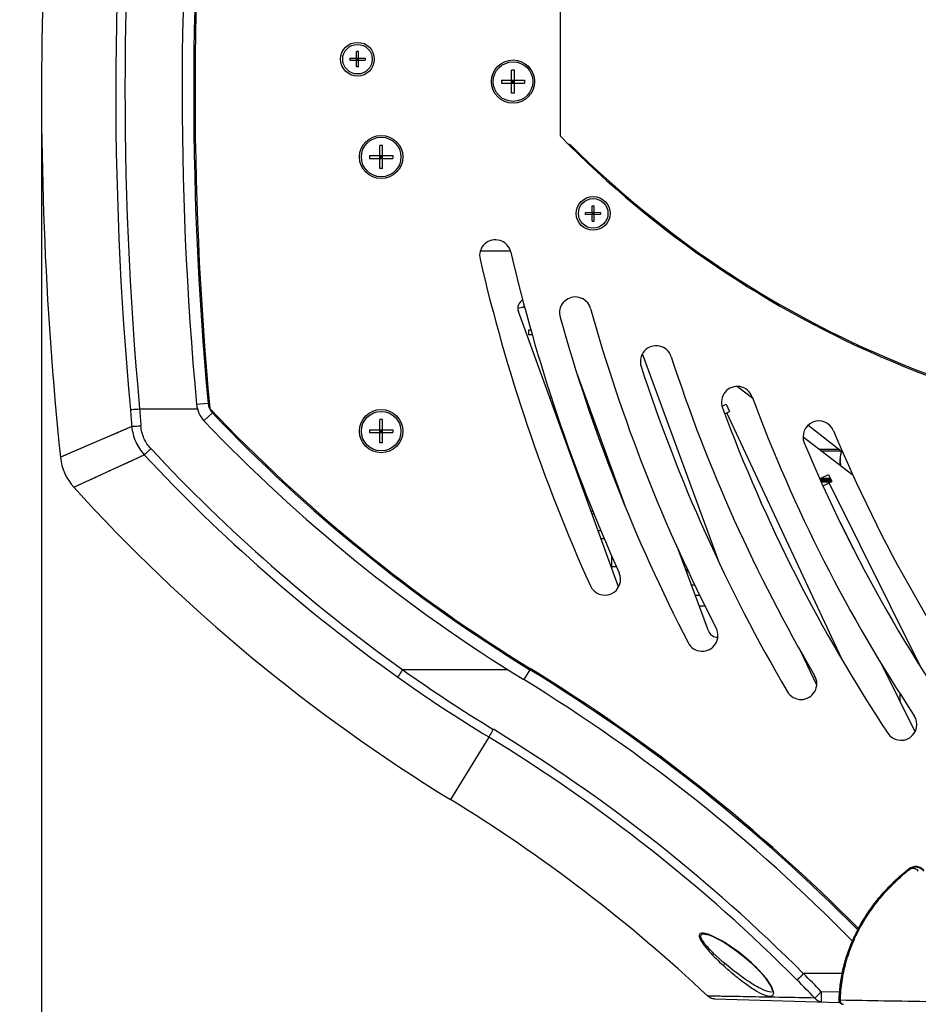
# Model space of a CAD drawing. Header units: millimetres. Extents: x 0 to 420, y 0 to 297.
# Tile 53 of 139: x 72 to 106, y 162 to 199. Entities that reach past the tile are written whole.
import ezdxf

# ---------------------------------------------------------------- set-up
doc = ezdxf.new("R2010")
doc.units = ezdxf.units.MM
doc.header["$LTSCALE"] = 23.1
doc.layers.get('0').update_dxf_attribs({"linetype": 'CONTINUOUS'})
for name, color, linetype in [('02___PRT_ALL_AXES', 7, 'CONTINUOUS'), ('A_ACHSEN', 7, 'CONTINUOUS'), ('DIM_PILOTEES', 7, 'CONTINUOUS'), ('RUNDUNGEN', 7, 'CONTINUOUS')]:
    doc.layers.add(name, color=color, linetype=linetype)
doc.styles.get("Standard").update_dxf_attribs({"font": 'txt', "width": 0.7})
doc.dimstyles.new('DIMSTYLE_1', dxfattribs={"dimtxt": 2.5, "dimasz": 3.5, "dimexe": 2, "dimexo": 0, "dimtad": 1, "dimlfac": 5, "dimdsep": 46, "dimtxsty": 'Standard', "dimblk": '_FILLED', "dimblk1": '_FILLED', "dimblk2": '_FILLED', "dimcen": 0.09, "dimazin": 2, "dimtp": 0.8, "dimtm": 0.8, "dimtfac": 1, "dimtofl": 0, "dimtmove": 0, "dimatfit": 3, "dimldrblk": '_FILLED', "dimfxl": 0, "dimtolj": 1, "dimarcsym": 0})
doc.dimstyles.new('DIMSTYLE_3', dxfattribs={"dimtxt": 2.5, "dimasz": 3.5, "dimexe": 2, "dimexo": 0, "dimtad": 1, "dimdec": 0, "dimlfac": 5, "dimdsep": 46, "dimtxsty": 'Standard', "dimblk": '_FILLED', "dimblk1": '_FILLED', "dimblk2": '_FILLED', "dimcen": 0.09, "dimazin": 2, "dimtp": 0.8, "dimtm": 0.8, "dimtfac": 1, "dimtdec": 0, "dimtofl": 0, "dimtmove": 0, "dimatfit": 3, "dimldrblk": '_FILLED', "dimfxl": 0, "dimtolj": 1, "dimarcsym": 0})

# ---------------------------------------------------------------- blocks, each defined once
blk = doc.blocks.new('_FILLED')
at = {"color": 0, "linetype": 'ByBlock'}
blk.add_solid([(0, 0), (-1, 0.143), (-1, -0.143)], dxfattribs=at)
blk = doc.blocks.new('*D1')
at = {"layer": 'DIM_PILOTEES', "color": 2, "linetype": 'Continuous'}
for p, q in [((120.076, 261.359), (45.946, 261.359)), ((47.946, 261.359), (47.946, 206.409)), ((47.946, 151.459), (47.946, 206.409)), ((100.404, 151.459), (45.946, 151.459))]:
    blk.add_line(p, q, dxfattribs=at)
at = {"layer": 'DIM_PILOTEES', "color": 2, "linetype": 'Continuous', "xscale": 3.5, "yscale": 3.5, "zscale": 3.5}
for p, rotation in [((47.946, 261.359), 90), ((47.946, 151.459), 270)]:
    blk.add_blockref('_FILLED', p, dxfattribs=dict(at, rotation=rotation))
at = {"layer": 'DIM_PILOTEES', "color": 2, "linetype": 'Continuous', "insert": (44.821, 206.409), "char_height": 2.5, "width": 13.39286, "attachment_point": 2, "rotation": 90, "line_spacing_factor": 0.9}
blk.add_mtext('{\\ftxt;\\W0.0001;\\H0.0001;\\~}{\\ftxt;\\W3.5714285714;\\H2.5; }{\\ftxt;\\W0.0001;\\H0.0001;\\~}', dxfattribs=at)
blk = doc.blocks.new('*D4')
at = {"layer": 'DIM_PILOTEES', "color": 2, "linetype": 'Continuous'}
for p, q in [((72.902, 196.255), (72.902, 133.585)), ((167.266, 196.255), (167.266, 133.585)), ((72.902, 135.585), (120.084, 135.585)), ((167.266, 135.585), (120.084, 135.585))]:
    blk.add_line(p, q, dxfattribs=at)
at = {"layer": 'DIM_PILOTEES', "color": 2, "linetype": 'Continuous', "xscale": 3.5, "yscale": 3.5, "zscale": 3.5, "rotation": 180}
blk.add_blockref('_FILLED', (72.902, 135.585), dxfattribs=at)
at = {"layer": 'DIM_PILOTEES', "color": 2, "linetype": 'Continuous', "xscale": 3.5, "yscale": 3.5, "zscale": 3.5}
blk.add_blockref('_FILLED', (167.266, 135.585), dxfattribs=at)
at = {"layer": 'DIM_PILOTEES', "color": 2, "linetype": 'Continuous', "insert": (120.084, 138.71), "char_height": 2.5, "width": 8.83929, "attachment_point": 2, "line_spacing_factor": 0.9}
blk.add_mtext('{\\ftxt;\\W0.0001;\\H0.0001;\\~}{\\ftxt;\\W2.3571428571;\\H2.5; }{\\ftxt;\\W0.0001;\\H0.0001;\\~}', dxfattribs=at)
blk = doc.blocks.new('*D16')
at = {"layer": 'DIM_PILOTEES', "color": 2, "linetype": 'Continuous'}
for p, q in [((92.584, 242.239), (58.682, 242.239)), ((60.682, 242.239), (60.682, 196.849)), ((60.682, 151.459), (60.682, 196.849)), ((102.954, 151.459), (58.682, 151.459))]:
    blk.add_line(p, q, dxfattribs=at)
at = {"layer": 'DIM_PILOTEES', "color": 2, "linetype": 'Continuous', "xscale": 3.5, "yscale": 3.5, "zscale": 3.5}
for p, rotation in [((60.682, 242.239), 90), ((60.682, 151.459), 270)]:
    blk.add_blockref('_FILLED', p, dxfattribs=dict(at, rotation=rotation))
at = {"layer": 'DIM_PILOTEES', "color": 2, "linetype": 'Continuous', "insert": (57.557, 197.752), "char_height": 2.5, "width": 8.57143, "attachment_point": 2, "rotation": 90, "line_spacing_factor": 0.9}
blk.add_mtext('{\\ftxt;\\W0.0001;\\H0.0001;\\~}{\\ftxt;\\W2.2857142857;\\H2.5; }{\\ftxt;\\W0.0001;\\H0.0001;\\~}', dxfattribs=at)

msp = doc.modelspace()

# ---------------------------------------------------------------- linework, layer by layer
at = {"color": 7, "linetype": 'Continuous'}
for p, q in [((92.5837, 194.5643), (92.5837, 242.2384)), ((84.8475, 197.1987), (84.8475, 197.7787)), ((84.92, 197.7787), (84.8475, 197.7787)), ((84.92, 197.1987), (84.92, 197.7787)), ((84.5937, 197.5249), (84.5937, 197.4524)), ((84.5937, 197.5249), (85.1737, 197.5249)), ((84.5937, 197.4524), (85.1737, 197.4524)), ((84.92, 197.4524), (84.8475, 197.5249)), ((84.8475, 197.4524), (84.92, 197.5249)), ((84.92, 197.4887), (84.8475, 197.4887)), ((84.8837, 197.5249), (84.8837, 197.4524)), ((85.1737, 197.5249), (85.1737, 197.4524)), ((84.92, 197.1987), (84.8475, 197.1987)), ((90.7287, 196.1987), (90.7287, 197.0787)), ((90.8387, 197.0787), (90.7287, 197.0787)), ((90.8387, 196.1987), (90.8387, 197.0787)), ((90.3437, 196.6937), (90.3437, 196.5837)), ((90.3437, 196.6937), (91.2237, 196.6937)), ((90.3437, 196.5837), (91.2237, 196.5837)), ((90.8387, 196.5837), (90.7287, 196.6937)), ((90.7287, 196.5837), (90.8387, 196.6937)), ((90.8387, 196.6387), (90.7287, 196.6387)), ((90.7837, 196.6937), (90.7837, 196.5837)), ((91.2237, 196.6937), (91.2237, 196.5837)), ((90.8387, 196.1987), (90.7287, 196.1987)), ((85.7287, 193.3387), (85.7287, 194.2187)), ((85.8387, 194.2187), (85.7287, 194.2187)), ((85.8387, 193.3387), (85.8387, 194.2187)), ((85.3437, 193.8337), (85.3437, 193.7237)), ((85.3437, 193.8337), (86.2237, 193.8337)), ((85.3437, 193.7237), (86.2237, 193.7237)), ((85.8387, 193.7237), (85.7287, 193.8337)), ((85.7287, 193.7237), (85.8387, 193.8337)), ((85.8387, 193.7787), (85.7287, 193.7787)), ((85.7837, 193.8337), (85.7837, 193.7237)), ((86.2237, 193.8337), (86.2237, 193.7237)), ((85.8387, 193.3387), (85.7287, 193.3387)), ((93.9024, 193.3052), (93.9179, 193.3228)), ((94.0762, 193.1393), (94.0945, 193.1602)), ((95.2972, 192.1049), (95.2827, 192.0884)), ((93.5334, 191.6723), (94.1134, 191.6775)), ((93.5341, 191.5998), (93.5334, 191.6723)), ((93.7849, 191.9283), (93.8574, 191.929)), ((93.79, 191.3484), (93.7849, 191.9283)), ((93.8603, 191.6027), (93.7871, 191.6746)), ((93.7875, 191.6384), (93.86, 191.639)), ((93.7878, 191.6021), (93.8596, 191.6752)), ((93.824, 191.6024), (93.8234, 191.6749)), ((93.8625, 191.349), (93.8574, 191.929)), ((94.114, 191.605), (94.1134, 191.6775)), ((95.4813, 191.9509), (95.4669, 191.9344)), ((93.5341, 191.5998), (94.114, 191.605)), ((93.79, 191.3484), (93.8625, 191.349)), ((91.3682, 187.2173), (91.3682, 187.0273)), ((91.3682, 187.2173), (91.4684, 187.2173)), ((91.5224, 187.0273), (91.3682, 187.0273)), ((92.2371, 184.682), (92.183, 184.628)), ((76.622, 184.2243), (78.8107, 184.2239)), ((79.2197, 184.4308), (78.7816, 184.3902)), ((79.3822, 184.0727), (79.0633, 183.7696)), ((85.7287, 182.9387), (85.7287, 183.8187)), ((85.8387, 183.8187), (85.7287, 183.8187)), ((85.8387, 182.9387), (85.8387, 183.8187)), ((76.3259, 183.5509), (73.6216, 182.3859)), ((85.3437, 183.4337), (85.3437, 183.3237)), ((85.3437, 183.4337), (86.2237, 183.4337)), ((85.8387, 183.3237), (85.7287, 183.4337)), ((85.7287, 183.3237), (85.8387, 183.4337)), ((85.7837, 183.4337), (85.7837, 183.3237)), ((86.2237, 183.4337), (86.2237, 183.3237)), ((103.3032, 182.5612), (101.969, 183.5998)), ((85.3437, 183.3237), (86.2237, 183.3237)), ((85.8387, 183.3787), (85.7287, 183.3787)), ((85.8387, 182.9387), (85.7287, 182.9387)), ((102.3992, 182.6887), (103.1395, 182.6887)), ((73.6216, 182.3859), (73.6216, 182.3858)), ((74.1283, 181.2504), (76.7986, 182.4809)), ((102.4774, 182.6287), (103.2166, 182.6287)), ((103.2227, 182.5027), (103.2237, 182.5087)), ((103.2237, 182.5087), (103.2237, 182.6231)), ((102.4387, 181.5487), (102.8364, 181.5487)), ((102.4408, 181.5887), (102.8166, 181.5887)), ((102.8663, 181.4887), (102.4652, 181.4887)), ((102.8129, 181.4387), (102.4872, 181.4387)), ((93.7442, 180.3387), (93.8181, 180.3387)), ((93.7806, 180.2387), (93.8573, 180.2387)), ((94.5337, 178.1694), (94.5337, 178.6453)), ((97.1368, 178.6596), (97.1398, 178.6665)), ((94.5337, 178.2387), (94.7089, 178.2387)), ((97.3872, 177.9801), (97.3872, 178.1537)), ((97.8772, 177.1387), (97.6972, 177.1387)), ((98.0752, 176.7387), (97.8445, 176.7387)), ((101.863, 174.7387), (101.8331, 174.7387)), ((90.5912, 174.3262), (86.6027, 174.3263)), ((91.4248, 174.3262), (91.1948, 173.9511)), ((104.8437, 174.3682), (104.8437, 174.3994)), ((105.4637, 173.1214), (105.4637, 173.4244)), ((89.8604, 171.7751), (88.4078, 169.4062)), ((98.0315, 164.3035), (98.0333, 164.3035)), ((103.2637, 162.7981), (101.7995, 162.7981)), ((98.4296, 161.8385), (103.1731, 161.706)), ((102.2268, 161.872), (102.4739, 162.1111)), ((103.1659, 162.0918), (102.4739, 162.1111))]:
    msp.add_line(p, q, dxfattribs=at)
at = {"color": 3, "linetype": 'Continuous'}
for p, q in [((89.6837, 190.2129), (90.687, 190.2129)), ((94.7877, 177.4717), (90.987, 187.9139)), ((98.586, 178.4369), (95.687, 186.306)), ((95.0357, 180.5409), (93.198, 185.5901)), ((99.2903, 185.0742), (99.8713, 184.6284)), ((98.7089, 184.3241), (98.8698, 184.3992)), ((98.8698, 184.3992), (98.9967, 184.1273)), ((98.8128, 184.0415), (98.9967, 184.1273)), ((103.2361, 174.7657), (98.8905, 184.0778)), ((101.7828, 183.1617), (103.681, 181.7051)), ((102.4246, 181.5806), (102.742, 181.7385)), ((102.742, 181.7385), (102.8756, 181.4699)), ((102.5458, 181.3059), (102.8756, 181.4699)), ((106.2735, 174.3741), (102.7707, 181.4177)), ((103.9207, 178.4701), (103.1952, 179.9289)), ((98.1914, 175.7972), (97.0457, 178.9071)), ((97.6792, 177.5387), (97.5498, 177.5387)), ((102.299, 173.7404), (101.6883, 175.0489)), ((106.0331, 171.9764), (104.7677, 174.5211))]:
    msp.add_line(p, q, dxfattribs=at)
at = {"color": 7, "linetype": 'Continuous'}
for points in [[(76.3259, 183.551), (75.6979, 183.2799), (75.1506, 183.0436), (74.6851, 182.843), (74.303, 182.6785), (74.005, 182.5504), (73.7919, 182.4588), (73.6642, 182.4039), (73.6216, 182.3859)], [(74.1283, 181.2504), (74.1707, 181.2694), (74.2973, 181.3271), (74.5078, 181.424), (74.802, 181.5595), (75.1792, 181.7336), (75.6386, 181.9456), (76.1792, 182.1945), (76.7986, 182.4809)], [(98.0315, 164.3036), (98.0625, 164.3014), (98.1285, 164.289), (98.2097, 164.2652), (98.3104, 164.2276), (98.4325, 164.1734), (98.5834, 164.0971), (98.7733, 163.9891), (98.9995, 163.8458), (99.2727, 163.6534), (99.5522, 163.4344), (99.7976, 163.2214), (99.9197, 163.1067)], [(99.9197, 163.1067), (99.9843, 163.0434), (100.1366, 162.8851), (100.2577, 162.7482), (100.3559, 162.6269), (100.4372, 162.5161), (100.5026, 162.4163), (100.5543, 162.325), (100.5904, 162.2469), (100.6117, 162.1844), (100.6202, 162.1399), (100.6211, 162.1225)]]:
    msp.add_lwpolyline(points, dxfattribs=at)
for centre, radius in [((84.8837, 197.4887), 0.64), ((90.7837, 196.6387), 0.82), ((85.7837, 193.7787), 0.82), ((93.8237, 191.6387), 0.64), ((85.7837, 183.3787), 0.82)]:
    msp.add_circle(centre, radius, dxfattribs=at)
for centre, radius, start, end in [((206.9019, 196.2548), 131.1829, 162.585435, 185.277293), ((206.961, 196.2555), 130.8925, 162.592371, 185.273863), ((206.9019, 196.2548), 128.6686, 162.955435, 185.290778), ((206.9019, 196.2548), 128.2286, 162.791536, 185.290778), ((206.9037, 196.243), 128.18, 162.805912, 185.373639), ((206.9019, 196.2548), 134, 178.463833, 185.940711), ((120.0837, 221.5087), 38.5, 224.41531, 315.58469), ((120.0837, 221.5647), 38.5, 225.27817, 268.21387), ((90.1157, 190.0374), 0.6, 13.00935, 193.09392), ((155.0837, 205.1387), 66.1, 193.086269, 204.23664), ((155.0837, 205.1387), 67.3, 193.085649, 204.236698), ((93.1461, 187.8695), 0.6, 15.56548, 195.56544), ((91.0337, 188.3787), 0.32, 257.98705, 304.31079), ((155.0837, 205.1387), 63.7, 195.579417, 207.317411), ((155.0837, 205.1387), 64.9, 195.579159, 207.317177), ((96.2109, 186.0179), 0.6, 17.94815, 198.01068), ((155.0837, 205.1387), 61.3, 197.993241, 210.418176), ((155.0837, 205.1387), 62.5, 197.992975, 210.418096), ((99.2871, 184.475), 0.6, 20.28165, 200.33668), ((155.0837, 205.1387), 58.9, 200.322022, 213.556137), ((218.196, 195.147), 142.3432, 184.415132, 184.672766), ((218.3341, 195.1456), 142.1327, 184.406733, 184.670943), ((79.8171, 184.4861), 1.04, 185.29078, 223.54832), ((79.8171, 184.4861), 0.6, 185.29078, 223.54832), ((122.5837, 225.1387), 59.56, 223.369355, 238.498611), ((155.0837, 205.1387), 60.1, 200.321765, 213.556159), ((122.5837, 225.1387), 59.6052, 223.548324, 238.482784), ((122.5837, 225.1387), 60.0452, 223.548324, 238.482784), ((102.3811, 183.1649), 0.6, 22.63132, 202.63132), ((155.0837, 205.1387), 56.5, 202.63317, 216.75041), ((123.135, 225.5647), 62.9286, 222.917219, 234.511594), ((155.0837, 205.1387), 57.7, 202.633128, 216.750241), ((75.6108, 182.5928), 2, 185.94879, 222.17299), ((122.8872, 225.3364), 62.9345, 222.918233, 234.57384), ((104.9758, 182.1889), 1.7807, 180.00603, 183.66427), ((122.5837, 225.1387), 65.3767, 222.168809, 238.482784), ((93.7219, 162.0767), 17.5237, 88.68449, 89.0459), ((93.7288, 162.3429), 16.9575, 88.22103, 88.66526), ((94.2627, 177.7581), 0.6, 204.2633, 24.21678), ((97.9546, 175.6301), 0.6, 207.29207, 27.31741), ((120.5969, 222.1898), 58.7072, 234.616387, 238.629705), ((57.0425, 118.2572), 65.7714, 44.621819, 58.482784), ((57.0703, 118.2362), 65.82, 44.667428, 58.498611), ((101.7041, 173.7982), 0.6, 210.40985, 30.41818), ((120.569, 222.1069), 58.9597, 234.590423, 238.611713), ((57.0425, 118.2572), 65.3314, 44.480773, 58.482784), ((105.4997, 172.2498), 0.6, 213.55731, 33.55731), ((57.2259, 118.3463), 62.9484, 44.92164, 58.584264), ((57.2496, 118.3789), 62.5669, 44.915411, 58.586241), ((57.0425, 118.2572), 60, 46.732688, 58.482784), ((58.1487, 119.2753), 61.2974, 44.020801, 44.915435), ((58.1679, 119.293), 61.615, 44.021674, 44.916859)]:
    msp.add_arc(centre, radius, start, end, dxfattribs=at)
at = {"color": 3, "linetype": 'Continuous'}
for centre, radius, start, end in [((89.6837, 189.2129), 1, 90, 98.30345), ((91.3253, 188.037), 0.36, 118.3781, 200), ((98.5292, 175.9216), 0.36, 200.224, 273.09666)]:
    msp.add_arc(centre, radius, start, end, dxfattribs=at)
at = {"color": 7, "linetype": 'Continuous'}
for points, knots in [([(76.2745, 184.1984), (76.2941, 184.1993), (76.4101, 184.2063), (76.5259, 184.2158), (76.622, 184.2247)], [0, 0, 0, 0, 0.1689142, 1, 1, 1, 1]), ([(76.6734, 183.5713), (76.638, 183.5684), (76.5223, 183.56), (76.4064, 183.5514), (76.3259, 183.5509)], [0, 0, 0, 0, 0.3059965, 1, 1, 1, 1]), ([(76.3259, 183.5509), (76.3445, 183.3543), (76.4452, 182.9642), (76.6657, 182.627), (76.7987, 182.481)], [0, 0, 0, 0, 0.5000552, 1, 1, 1, 1]), ([(77.0501, 182.7141), (76.9424, 182.83), (76.764, 183.0998), (76.6863, 183.4135), (76.6734, 183.5713)], [0, 0, 0, 0, 0.4998848, 1, 1, 1, 1]), ([(77.0501, 182.7141), (77.0244, 182.6903), (76.9407, 182.6125), (76.8569, 182.5348), (76.7986, 182.4811)], [0, 0, 0, 0, 0.3062671, 1, 1, 1, 1]), ([(103.195, 182.1887), (103.195, 182.2247), (103.1983, 182.3299), (103.2108, 182.4346), (103.2227, 182.5027)], [0, 0, 0, 0, 0.3429935, 1, 1, 1, 1]), ([(86.6026, 174.3262), (86.5827, 174.2982), (86.5177, 174.2072), (86.4527, 174.1161), (86.407, 174.0534)], [0, 0, 0, 0, 0.3069353, 1, 1, 1, 1]), ([(90.0359, 172.0644), (90.0178, 172.0348), (89.9592, 171.9385), (89.9005, 171.8422), (89.8604, 171.7751)], [0, 0, 0, 0, 0.3072319, 1, 1, 1, 1]), ([(97.9575, 164.3323), (97.9357, 164.3315), (97.8951, 164.3269), (97.8249, 164.2642), (97.8489, 164.186), (97.8664, 164.1421)], [0, 0, 0, 0, 0.2511613, 0.4552595, 1, 1, 1, 1]), ([(97.8664, 164.1421), (97.9, 164.0578), (98.0158, 163.8851), (98.3091, 163.5362), (98.5709, 163.2786), (98.7562, 163.1083)], [0, 0, 0, 0, 0.1987392, 0.4490678, 1, 1, 1, 1]), ([(98.8199, 163.1787), (98.7519, 163.2344), (98.6527, 163.3211), (98.524, 163.4396), (98.3695, 163.5852), (98.1755, 163.7803), (97.9982, 163.9933), (97.9167, 164.1451), (97.8952, 164.2395), (97.9528, 164.3025), (98.0042, 164.3038), (98.0315, 164.3035)], [0, 0, 0, 0, 0.167943, 0.2514733, 0.3342484, 0.5732857, 0.7790657, 0.8556845, 0.9077717, 0.947896, 1, 1, 1, 1]), ([(98.2514, 164.2633), (98.2239, 164.2739), (98.1293, 164.3075), (98.0289, 164.335), (97.9575, 164.3323)], [0, 0, 0, 0, 0.2919281, 1, 1, 1, 1]), ([(99.9245, 163.1111), (99.661, 163.3646), (99.2448, 163.7036), (98.6699, 164.0673), (98.3883, 164.2104), (98.2514, 164.2633)], [0, 0, 0, 0, 0.5376903, 0.7841781, 1, 1, 1, 1]), ([(98.8199, 163.1787), (98.8117, 163.1699), (98.7904, 163.1465), (98.7689, 163.1233), (98.7562, 163.1083)], [0, 0, 0, 0, 0.3787689, 1, 1, 1, 1]), ([(100.4149, 161.9465), (100.2876, 161.9791), (100.0189, 162.1183), (99.6176, 162.3865), (99.1864, 162.7252), (98.8996, 162.976), (98.7562, 163.1083)], [0, 0, 0, 0, 0.1935832, 0.4389301, 0.7125947, 1, 1, 1, 1]), ([(100.4479, 162.1208), (100.3219, 162.1561), (100.0574, 162.2846), (99.506, 162.6275), (99.0939, 162.9466), (98.8199, 163.1787)], [0, 0, 0, 0, 0.2013534, 0.4476241, 1, 1, 1, 1]), ([(99.9197, 163.1067), (99.9201, 163.1064), (99.9219, 163.1094), (99.9234, 163.1099), (99.9246, 163.1111)], [0, 0, 0, 0, 0.2354059, 1, 1, 1, 1]), ([(99.9245, 163.1111), (100.0542, 162.986), (100.2889, 162.7374), (100.4944, 162.4606), (100.5699, 162.3178)], [0, 0, 0, 0, 0.5272073, 1, 1, 1, 1]), ([(101.7995, 162.7981), (101.7746, 162.7733), (101.6935, 162.6923), (101.6124, 162.6114), (101.5564, 162.555)], [0, 0, 0, 0, 0.3065418, 1, 1, 1, 1]), ([(100.5699, 162.3178), (100.6023, 162.2566), (100.649, 162.1555), (100.6635, 162.0123), (100.6092, 161.9484), (100.5281, 161.9223), (100.4609, 161.9347), (100.4149, 161.9465)], [0, 0, 0, 0, 0.3528754, 0.5796211, 0.6658147, 0.7579612, 1, 1, 1, 1]), ([(100.5902, 162.0985), (100.5795, 162.0983), (100.5313, 162.1003), (100.4839, 162.1107), (100.4479, 162.1208)], [0, 0, 0, 0, 0.2223705, 1, 1, 1, 1]), ([(98.4256, 161.9419), (98.3875, 161.943), (98.326, 161.945), (98.2309, 161.949), (98.2045, 161.9497), (98.1634, 161.9501), (98.1666, 161.9471)], [0, 0, 0, 0, 0.4415051, 0.7604563, 0.9487972, 1, 1, 1, 1]), ([(102.2266, 161.8718), (101.4251, 161.89), (100.3434, 161.9055), (99.0765, 161.9309), (98.6111, 161.9368), (98.4256, 161.9419)], [0, 0, 0, 0, 0.6327078, 0.85362, 1, 1, 1, 1]), ([(102.4781, 161.7254), (102.4297, 161.7268), (102.3294, 161.7567), (102.2557, 161.8295), (102.2268, 161.872)], [0, 0, 0, 0, 0.4848292, 1, 1, 1, 1]), ([(102.4739, 162.1111), (102.4726, 162.0616), (102.4709, 161.9708), (102.4701, 161.8628), (102.4717, 161.7949), (102.4721, 161.7574), (102.4757, 161.7402), (102.4758, 161.7255), (102.4785, 161.7254)], [0, 0, 0, 0, 0.3844088, 0.7075686, 0.830917, 0.9226905, 0.9794254, 1, 1, 1, 1])]:
    msp.add_open_spline(points, degree=3, knots=knots, dxfattribs=at)
at = {"color": 2, "linetype": 'Continuous'}
msp.add_open_spline([(103.2237, 182.5887), (103.2237, 182.5887), (103.2226, 182.5837), (103.2177, 182.5609), (103.2102, 182.5237), (103.2014, 182.4734), (103.1924, 182.4119), (103.1849, 182.342), (103.1799, 182.2666), (103.1781, 182.1887), (103.1795, 182.1289), (103.1811, 182.0959), (103.1816, 182.0883)], degree=3, knots=[0, 0, 0, 0, 0.107527, 0.2150541, 0.3225811, 0.4301082, 0.5376352, 0.6451623, 0.7526893, 0.8602164, 0.9677434, 1, 1, 1, 1], dxfattribs=at)
at = {"color": 7, "linetype": 'Continuous'}
msp.add_open_spline([(98.4296, 161.8385), (98.3348, 161.8412), (98.2357, 161.8821), (98.1666, 161.9471)], degree=3, dxfattribs=at)
at = {"layer": '02___PRT_ALL_AXES', "color": 7, "linetype": 'Continuous'}
msp.add_line((92.9926, 194.2092), (92.9746, 194.1911), dxfattribs=at)
msp.add_arc((92.8237, 194.0387), 0.24, 45.27817, 72.85036, dxfattribs=at)
at = {"layer": 'A_ACHSEN', "color": 7, "linetype": 'Continuous'}
for centre, radius in [((84.8837, 197.4887), 0.56), ((90.7837, 196.6387), 0.75), ((85.7837, 193.7787), 0.75), ((93.8237, 191.6387), 0.56), ((85.7837, 183.3787), 0.75)]:
    msp.add_circle(centre, radius, dxfattribs=at)
at = {"layer": 'RUNDUNGEN', "color": 3, "linetype": 'Continuous'}
msp.add_line((94.7633, 177.5387), (94.8186, 177.5387), dxfattribs=at)
at = {"layer": 'RUNDUNGEN', "color": 7, "linetype": 'Continuous'}
for p, q in [((105.8036, 166.7716), (105.8054, 166.7848)), ((105.8036, 166.7716), (105.8183, 166.7524)), ((103.1583, 161.7904), (103.15, 161.7933)), ((103.1958, 161.7894), (103.1583, 161.7904)), ((103.2592, 161.637), (103.2671, 161.6344))]:
    msp.add_line(p, q, dxfattribs=at)
msp.add_arc((109.5499, 161.488), 6.4255, 152.0717, 156.78699, dxfattribs=at)
for points, knots in [([(103.1583, 161.7904), (103.165, 162.0329), (103.2081, 162.5176), (103.3605, 163.2309), (103.5968, 163.921), (103.9112, 164.5791), (104.2963, 165.1983), (104.7445, 165.7735), (105.2473, 166.3012), (105.6139, 166.6203), (105.8036, 166.7716)], [0, 0, 0, 0, 0.124985, 0.2499722, 0.3749631, 0.4999588, 0.6249601, 0.7499675, 0.8749808, 1, 1, 1, 1]), ([(103.1958, 161.7894), (103.2024, 162.0306), (103.245, 162.5129), (103.3961, 163.2228), (103.6302, 163.9098), (103.9417, 164.5652), (104.3235, 165.1822), (104.7678, 165.7558), (105.2665, 166.2824), (105.6301, 166.6013), (105.8183, 166.7524)], [0, 0, 0, 0, 0.1249845, 0.2499712, 0.3749617, 0.4999573, 0.6249587, 0.7499662, 0.8749801, 1, 1, 1, 1]), ([(103.8727, 164.4975), (103.9903, 164.7195), (104.2513, 165.1502), (104.7108, 165.7493), (105.2294, 166.2977), (105.6088, 166.6284), (105.8054, 166.7848)], [0, 0, 0, 0, 0.2499793, 0.4999724, 0.7499794, 1, 1, 1, 1]), ([(105.8036, 166.7716), (105.816, 166.7814), (105.8419, 166.7995), (105.8833, 166.8212), (105.9259, 166.8371), (105.9818, 166.8506), (106.0504, 166.8549), (106.1281, 166.8431), (106.1982, 166.8177), (106.2604, 166.7815), (106.3147, 166.7362), (106.3454, 166.7007), (106.3592, 166.682)], [0, 0, 0, 0, 0.075604, 0.149961, 0.222268, 0.2920833, 0.4238816, 0.5470724, 0.6641509, 0.7774364, 0.8888507, 1, 1, 1, 1]), ([(105.8054, 166.7848), (105.8257, 166.801), (105.8695, 166.8294), (105.9421, 166.8584), (106.019, 166.8728), (106.0972, 166.872), (106.1738, 166.8561), (106.2459, 166.8256), (106.3107, 166.7818), (106.3474, 166.7447), (106.3638, 166.7246)], [0, 0, 0, 0, 0.1250007, 0.2500008, 0.3750005, 0.5, 0.6249995, 0.7499992, 0.8749993, 1, 1, 1, 1]), ([(105.8183, 166.7524), (105.8276, 166.7599), (105.8469, 166.773), (105.8773, 166.7871), (105.9071, 166.7958), (105.9431, 166.8009), (105.9844, 166.799), (106.0285, 166.787), (106.0666, 166.7685), (106.1104, 166.7374), (106.1372, 166.7073), (106.1518, 166.6855)], [0, 0, 0, 0, 0.0930647, 0.1809896, 0.2614323, 0.3347272, 0.464934, 0.5813592, 0.6900324, 0.7946123, 1, 1, 1, 1]), ([(103.15, 161.7933), (103.1553, 161.9844), (103.1844, 162.3664), (103.2828, 162.9323), (103.4343, 163.4864), (103.5692, 163.8449), (103.6446, 164.0206)], [0, 0, 0, 0, 0.249996, 0.4999939, 0.7499948, 1, 1, 1, 1]), ([(103.2592, 161.637), (103.2432, 161.6424), (103.2126, 161.6585), (103.1766, 161.6956), (103.1541, 161.7421), (103.1496, 161.7763), (103.15, 161.7933)], [0, 0, 0, 0, 0.2500034, 0.5000051, 0.7500039, 1, 1, 1, 1]), ([(103.2671, 161.6344), (103.2511, 161.6398), (103.2206, 161.6558), (103.1848, 161.6929), (103.1623, 161.7393), (103.1579, 161.7735), (103.1583, 161.7904)], [0, 0, 0, 0, 0.2498637, 0.4997974, 0.7498434, 1, 1, 1, 1]), ([(103.3147, 161.6261), (103.3067, 161.6263), (103.2904, 161.6287), (103.2672, 161.6386), (103.2462, 161.6543), (103.2215, 161.6824), (103.2002, 161.7281), (103.1953, 161.7687), (103.1958, 161.7894)], [0, 0, 0, 0, 0.1083428, 0.2195247, 0.3357676, 0.4583029, 0.7209783, 1, 1, 1, 1]), ([(136.9716, 161.7894), (136.423, 161.7779), (135.2657, 161.7564), (133.4468, 161.7292), (131.4699, 161.7055), (129.3585, 161.6858), (127.1374, 161.6702), (124.0336, 161.655), (120.0837, 161.6475), (116.1338, 161.655), (113.03, 161.6702), (110.809, 161.6858), (108.6975, 161.7055), (106.7206, 161.7292), (104.9017, 161.7564), (103.7444, 161.7779), (103.1958, 161.7894)], [0, 0, 0, 0, 0.0487368, 0.1028057, 0.1615677, 0.2243281, 0.2903453, 0.358839, 0.5, 0.641161, 0.7096547, 0.7756719, 0.8384323, 0.8971943, 0.9512632, 1, 1, 1, 1])]:
    msp.add_open_spline(points, degree=3, knots=knots, dxfattribs=at)

# ---------------------------------------------------------------- dimensions: what is measured, and where the dimension line sits
at = {"layer": 'DIM_PILOTEES', "color": 2, "linetype": 'Continuous'}
for base, p1, p2, angle, text, dimstyle, picture, middle in [((47.9455, 261.359), (100.4037, 151.4587), (120.076, 261.359), 90, '{\\ftxt;\\W0.0001;\\H0.0001;\\~}{\\ftxt;\\W3.5714285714;\\H2.5; }{\\ftxt;\\W0.0001;\\H0.0001;\\~}', 'DIMSTYLE_1', '*D1', (47.9455, 206.0517)), ((60.6823, 151.4587), (92.5837, 242.2386), (102.9537, 151.4587), 270, '{\\ftxt;\\W0.0001;\\H0.0001;\\~}{\\ftxt;\\W2.2857142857;\\H2.5; }{\\ftxt;\\W0.0001;\\H0.0001;\\~}', 'DIMSTYLE_3', '*D16', (60.6823, 197.3948)), ((72.9019, 135.5848), (167.2655, 196.2548), (72.9019, 196.2548), 180, '{\\ftxt;\\W0.0001;\\H0.0001;\\~}{\\ftxt;\\W2.3571428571;\\H2.5; }{\\ftxt;\\W0.0001;\\H0.0001;\\~}', 'DIMSTYLE_3', '*D4', (119.7266, 135.5848))]:
    dim = msp.add_linear_dim(base=base, p1=p1, p2=p2, angle=angle, text=text, dimstyle=dimstyle, dxfattribs=at)
    dim.commit()
    dim.dimension.update_dxf_attribs({"geometry": picture, "text_midpoint": middle, "dimtype": 160})

doc.saveas('drawing.dxf')
